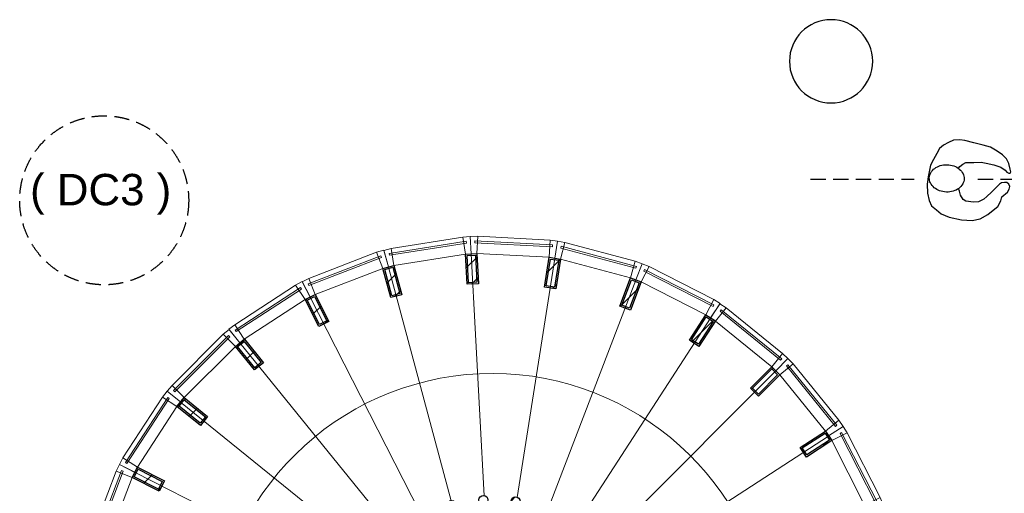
# Model space of a CAD drawing. Header units: millimetres. Extents: x 45699 to 251499, y 244 to 86446.
# Tile 38 of 240: x 59371 to 65879, y 42995 to 46125. Entities that reach past the tile are written whole.
import ezdxf

# ---------------------------------------------------------------- set-up
doc = ezdxf.new("R2010")
doc.units = ezdxf.units.MM
doc.header["$LTSCALE"] = 400
doc.linetypes.add('HIDDEN', pattern=[0.375, 0.25, -0.125])
for name, color, linetype in [('-ve', 2, 'HIDDEN'), ('looplijnen', 8, 'HIDDEN'), ('plat', 5, 'Continuous'), ('symbol', 1, 'Continuous')]:
    doc.layers.add(name, color=color, linetype=linetype)
for name, color, linetype, lineweight in [('Binnenkozijnen', 140, 'Continuous', 15), ('mat-beton (ihwg)', 5, 'Continuous', 25), ('mat-staal', 5, 'Continuous', 25), ('None', 7, 'Continuous', 9)]:
    doc.layers.add(name, color=color, linetype=linetype, lineweight=lineweight)
doc.styles.add('Arial', font='arial.ttf', dxfattribs={"height": 176.388889})

# ---------------------------------------------------------------- blocks, each defined once
blk = doc.blocks.new('*X20')
at = {"layer": 'None', "lineweight": 9}
blk.add_line((-7209.5, -987), (-7171.7, -949.2), dxfattribs=at)
blk = doc.blocks.new('*X21')
at = {"layer": 'None', "lineweight": 25}
blk.add_line((-7389.7, -1591.4), (-7376.4, -1578.2), dxfattribs=at)
blk = doc.blocks.new('*X22')
at = {"layer": 'None', "lineweight": 9}
blk.add_line((-7414.1, -1757.2), (-7410.5, -1753.7), dxfattribs=at)
blk = doc.blocks.new('*X23')
at = {"layer": 'None', "lineweight": 9}
blk.add_line((-7364, -1990), (-7326.7, -1952.7), dxfattribs=at)
blk = doc.blocks.new('*X24')
at = {"layer": 'None', "lineweight": 9}
blk.add_line((-7267.4, -2176.3), (-7231.9, -2140.8), dxfattribs=at)
blk = doc.blocks.new('*X25')
at = {"layer": 'None', "lineweight": 9}
blk.add_line((-7131.6, -2323.2), (-7115, -2306.7), dxfattribs=at)
blk = doc.blocks.new('*X26')
at = {"layer": 'None', "lineweight": 9}
blk.add_line((-6573.1, -2613.3), (-6546.9, -2587.1), dxfattribs=at)
blk = doc.blocks.new('*X27')
at = {"layer": 'None', "lineweight": 9}
blk.add_line((-6333.9, -2657), (-6301.4, -2624.4), dxfattribs=at)
blk = doc.blocks.new('*X28')
at = {"layer": 'None', "lineweight": 25}
blk.add_line((-6146, -2610.5), (-6104.2, -2568.6), dxfattribs=at)
blk = doc.blocks.new('*X29')
at = {"layer": 'None', "lineweight": 9}
blk.add_line((-5937, -2542.9), (-5896.9, -2502.8), dxfattribs=at)
blk = doc.blocks.new('*X30')
at = {"layer": 'None', "lineweight": 9}
blk.add_line((-5492.5, -2098.4), (-5454, -2059.8), dxfattribs=at)
blk = doc.blocks.new('*X31')
at = {"layer": 'None', "lineweight": 25}
blk.add_line((-5428.3, -1892.7), (-5385.9, -1850.3), dxfattribs=at)
blk = doc.blocks.new('*X32')
at = {"layer": 'None', "lineweight": 9}
blk.add_line((-5368.1, -1691.1), (-5345.4, -1668.4), dxfattribs=at)
blk = doc.blocks.new('*X33')
at = {"layer": 'None', "lineweight": 9}
blk.add_line((-5416, -1456.2), (-5380.4, -1420.6), dxfattribs=at)
blk = doc.blocks.new('*X34')
at = {"layer": 'None', "lineweight": 9}
blk.add_line((-5563.5, -1038), (-5558.2, -1032.7), dxfattribs=at)
blk = doc.blocks.new('*X35')
at = {"layer": 'None', "lineweight": 9}
blk.add_line((-5703.9, -895.6), (-5670.6, -862.2), dxfattribs=at)
blk = doc.blocks.new('*X36')
at = {"layer": 'None', "lineweight": 9}
blk.add_line((-5865.6, -774.4), (-5824.5, -733.3), dxfattribs=at)
blk = doc.blocks.new('*X37')
at = {"layer": 'None', "lineweight": 9}
blk.add_line((-6054.3, -680.2), (-6012.7, -638.7), dxfattribs=at)
blk = doc.blocks.new('*X38')
at = {"layer": 'None', "lineweight": 9}
blk.add_line((-6264.5, -607.7), (-6236.5, -579.7), dxfattribs=at)
blk = doc.blocks.new('*X39')
at = {"layer": 'None', "lineweight": 9}
blk.add_line((-7059.7, -837.2), (-7021.3, -798.8), dxfattribs=at)
blk = doc.blocks.new('*U40')
at = {"layer": 'mat-staal', "lineweight": 25}
for centre in [(-6446.6, -599.4), (-6234.6, -609.6), (-6656.1, -633.6), (-6029.3, -663.6), (-6854, -710.6), (-5839.7, -759.2), (-7031.5, -827), (-5674.1, -892), (-7180.9, -977.8), (-5539.8, -1056.4), (-7295.8, -1156.3), (-5442.6, -1245.1), (-7371, -1354.8), (-5386.7, -1449.9), (-7403.2, -1564.7), (-5374.7, -1661.9), (-7391.2, -1776.6), (-5406.9, -1871.7), (-7335.3, -1981.4), (-5482.1, -2070.2), (-7238.1, -2170.1), (-5596.9, -2248.8), (-7103.8, -2334.5), (-5746.4, -2399.5), (-6938.2, -2467.4), (-6748.6, -2562.9), (-5923.9, -2516), (-6543.3, -2616.9), (-6331.3, -2627.1), (-6121.7, -2592.9)]:
    blk.add_circle(centre, 30, dxfattribs=at)
at = {"layer": 'None', "color": 43, "linetype": 'Continuous', "lineweight": 9}
for p, q in [((-6527.2, 1026.4), (-6443, -571.4)), ((-5974, 997.4), (-6223.8, -583)), ((-7074.4, 939.7), (-6659.9, -605.6)), ((-5438.8, 854), (-6011.8, -639.9)), ((-7591.6, 741.2), (-6864.8, -684.2)), ((-4945.2, 602.5), (-5816.3, -739.6)), ((-8056.2, 439.5), (-7049, -803.7)), ((-4514.7, 253.9), (-5645.7, -877.8)), ((-8448, 47.7), (-7204.3, -958.9)), ((-4166, -176.7), (-5507.7, -1048.5)), ((-8749.7, -416.9), (-7323.9, -1142.9)), ((-3914.5, -670.3), (-5408.1, -1244.1)), ((-8948.2, -934.1), (-7402.6, -1347.8)), ((-3771.1, -1205.4), (-5351.3, -1456.1)), ((-9034.9, -1481.3), (-7437.1, -1564.6)), ((-3742.1, -1758.7), (-5339.9, -1675.4)), ((-9005.9, -2034.6), (-7425.7, -1783.8)), ((-3828.8, -2305.8), (-5374.4, -1892.2)), ((-8862.5, -2569.7), (-7368.9, -1995.9)), ((-4027.3, -2823.1), (-5453.1, -2097.1)), ((-8611, -3063.3), (-7269.3, -2191.5)), ((-4329, -3287.7), (-5572.7, -2281.1)), ((-8262.3, -3493.8), (-7131.3, -2362.2)), ((-4514.6, -3493.8), (-5646.3, -2362.8)), ((-4720.8, -3679.4), (-5728, -2436.3)), ((-7831.8, -3842.5), (-6960.7, -2500.4)), ((-7338.2, -4094), (-6765.2, -2600.1)), ((-5297, -3762.2), (-5912.2, -2555.7)), ((-6803, -4237.4), (-6553.2, -2657)), ((-5702.6, -4179.7), (-6117.1, -2634.3)), ((-6249.8, -4266.4), (-6334, -2668.6))]:
    blk.add_line(p, q, dxfattribs=at)
at = {"layer": 'mat-staal'}
for name in ['*X38', '*X37', '*X36', '*X39', '*X35', '*X20', '*X34', '*X33', '*X21', '*X32', '*X22', '*X31', '*X23', '*X30', '*X24', '*X25', '*X29', '*X26', '*X28', '*X27']:
    blk.add_blockref(name, (0, 0), dxfattribs=at)
blk = doc.blocks.new('*U59')
at = {"layer": 'Binnenkozijnen', "color": 43, "lineweight": 9}
for p, q in [((-8874.6, -409.6), (-9045.9, -857.3)), ((-8768.1, -450.3), (-8939.5, -898)), ((-8874.6, -409.6), (-8768.1, -450.3)), ((-9045.9, -857.3), (-8939.5, -898))]:
    blk.add_line(p, q, dxfattribs=at)
at = {"layer": 'Binnenkozijnen', "lineweight": 15}
for p, q in [((-8839.4, -404.3), (-9023.2, -884.7)), ((-8828.2, -408.6), (-9012, -889)), ((-8839.4, -404.3), (-8828.2, -408.6)), ((-9023.2, -884.7), (-9012, -889))]:
    blk.add_line(p, q, dxfattribs=at)
at = {"layer": 'Binnenkozijnen', "color": 140, "lineweight": 15}
for points in [[(-8751.1, -416.9), (-8768.1, -450.3), (-8874.6, -409.6), (-8852.7, -365.2)], [(-8949.1, -934.3), (-8939.5, -898), (-9045.9, -857.3), (-9059.3, -904.9)]]:
    blk.add_lwpolyline(points, close=True, dxfattribs=at)
blk = doc.blocks.new('*X60')
at = {"layer": 'None', "lineweight": 25}
for p, q in [((-8741.2, -397.3), (-8729.6, -385.8)), ((-8597.9, -536.9), (-8577.3, -516.3))]:
    blk.add_line(p, q, dxfattribs=at)
at = {"layer": 'None', "lineweight": 9}
blk.add_line((-8691.7, -489.2), (-8635.9, -433.4), dxfattribs=at)
blk = doc.blocks.new('*U61')
at = {"layer": 'mat-staal', "lineweight": 25}
for points in [[(-8768.1, -450.3), (-8734.1, -383.5), (-8555.9, -474.1), (-8589.9, -541)], [(-8754.7, -445.9), (-8729.7, -396.9), (-8569.3, -478.5), (-8594.2, -527.5)]]:
    blk.add_lwpolyline(points, close=True, dxfattribs=at)
at = {"layer": 'mat-staal'}
blk.add_blockref('*X60', (0, 0), dxfattribs=at)
blk = doc.blocks.new('*U62')
at = {"layer": 'Binnenkozijnen', "color": 43, "lineweight": 9}
for p, q in [((-8568.6, 80.9), (-8829.3, -321.4)), ((-8568.6, 80.9), (-8472.9, 18.9)), ((-8472.9, 18.9), (-8733.6, -383.4)), ((-8829.3, -321.4), (-8733.6, -383.4))]:
    blk.add_line(p, q, dxfattribs=at)
at = {"layer": 'Binnenkozijnen', "lineweight": 15}
for p, q in [((-8533, 78.7), (-8812.8, -352.9)), ((-8523, 72.2), (-8802.7, -359.5)), ((-8533, 78.7), (-8523, 72.2)), ((-8812.8, -352.9), (-8802.7, -359.5))]:
    blk.add_line(p, q, dxfattribs=at)
at = {"layer": 'Binnenkozijnen', "color": 140, "lineweight": 15}
for points in [[(-8449.3, 48.1), (-8472.9, 18.9), (-8568.6, 80.9), (-8538, 119.7)], [(-8750.6, -416.8), (-8733.6, -383.4), (-8829.3, -321.4), (-8852.2, -365.2)]]:
    blk.add_lwpolyline(points, close=True, dxfattribs=at)
blk = doc.blocks.new('*X63')
at = {"layer": 'None', "lineweight": 9}
blk.add_line((-8469.3, 16), (-8416, 69.3), dxfattribs=at)
at = {"layer": 'None', "lineweight": 25}
blk.add_line((-8391.1, -47.2), (-8337.8, 6.1), dxfattribs=at)
blk = doc.blocks.new('*U64')
at = {"layer": 'mat-staal', "lineweight": 25}
for points in [[(-8472.9, 18.9), (-8425.7, 77.2), (-8270.2, -48.5), (-8317.4, -106.8)], [(-8458.8, 20.4), (-8424.3, 63.2), (-8284.3, -50), (-8318.9, -92.8)]]:
    blk.add_lwpolyline(points, close=True, dxfattribs=at)
at = {"layer": 'mat-staal'}
blk.add_blockref('*X63', (0, 0), dxfattribs=at)
blk = doc.blocks.new('*U65')
at = {"layer": 'Binnenkozijnen', "color": 43, "lineweight": 9}
for p, q in [((-8166, 496.4), (-8504.8, 157.3)), ((-8166, 496.4), (-8085.3, 415.9)), ((-8085.3, 415.9), (-8424.1, 76.7)), ((-8504.8, 157.3), (-8424.1, 76.7))]:
    blk.add_line(p, q, dxfattribs=at)
at = {"layer": 'Binnenkozijnen', "lineweight": 15}
for p, q in [((-8131.7, 486.9), (-8495.2, 123)), ((-8123.2, 478.4), (-8486.7, 114.5)), ((-8131.7, 486.9), (-8123.2, 478.4)), ((-8495.2, 123), (-8486.7, 114.5))]:
    blk.add_line(p, q, dxfattribs=at)
at = {"layer": 'Binnenkozijnen', "color": 140, "lineweight": 15}
for points in [[(-8056.2, 439.5), (-8085.3, 415.9), (-8166, 496.4), (-8128, 528.1)], [(-8447.7, 47.6), (-8424.1, 76.7), (-8504.8, 157.3), (-8536.3, 119.2)]]:
    blk.add_lwpolyline(points, close=True, dxfattribs=at)
blk = doc.blocks.new('*X66')
at = {"layer": 'None', "lineweight": 9}
blk.add_line((-8078.2, 407.1), (-8024.9, 460.4), dxfattribs=at)
at = {"layer": 'None', "lineweight": 25}
blk.add_line((-8014.9, 329), (-7961.6, 382.3), dxfattribs=at)
blk = doc.blocks.new('*U67')
at = {"layer": 'mat-staal', "lineweight": 25}
for points in [[(-8085.3, 415.9), (-8027, 463.1), (-7901.1, 307.7), (-7959.4, 260.5)], [(-8071.3, 414.4), (-8028.5, 449), (-7915.2, 309.2), (-7957.9, 274.5)]]:
    blk.add_lwpolyline(points, close=True, dxfattribs=at)
at = {"layer": 'mat-staal'}
blk.add_blockref('*X66', (0, 0), dxfattribs=at)
blk = doc.blocks.new('*U68')
at = {"layer": 'Binnenkozijnen', "color": 43, "lineweight": 9}
for p, q in [((-7688.3, 820.6), (-8090.1, 559.1)), ((-7688.3, 820.6), (-7626.1, 725)), ((-7626.1, 725), (-8027.9, 463.5)), ((-8090.1, 559.1), (-8027.9, 463.5))]:
    blk.add_line(p, q, dxfattribs=at)
at = {"layer": 'Binnenkozijnen', "lineweight": 15}
for p, q in [((-7656.7, 804.1), (-8087.8, 523.6)), ((-7650.2, 794.1), (-8081.3, 513.5)), ((-7656.7, 804.1), (-7650.2, 794.1)), ((-8087.8, 523.6), (-8081.3, 513.5))]:
    blk.add_line(p, q, dxfattribs=at)
at = {"layer": 'Binnenkozijnen', "color": 140, "lineweight": 15}
for points in [[(-7592.7, 742.1), (-7626.1, 725), (-7688.3, 820.6), (-7644.5, 843.6)], [(-8057, 439.9), (-8027.9, 463.5), (-8090.1, 559.1), (-8128.8, 528.4)]]:
    blk.add_lwpolyline(points, close=True, dxfattribs=at)
blk = doc.blocks.new('*X69')
at = {"layer": 'None', "lineweight": 25}
for p, q in [((-7623.6, 720.2), (-7611.2, 732.6)), ((-7492.2, 568.8), (-7472.3, 588.7))]:
    blk.add_line(p, q, dxfattribs=at)
at = {"layer": 'None', "lineweight": 9}
blk.add_line((-7575.8, 626.6), (-7520.1, 682.3), dxfattribs=at)
blk = doc.blocks.new('*U70')
at = {"layer": 'mat-staal', "lineweight": 25}
for points in [[(-7626.1, 725), (-7559.3, 759.1), (-7468.4, 581), (-7535.2, 546.9)], [(-7612.6, 720.7), (-7563.6, 745.7), (-7481.8, 585.4), (-7530.8, 560.4)]]:
    blk.add_lwpolyline(points, close=True, dxfattribs=at)
at = {"layer": 'mat-staal'}
blk.add_blockref('*X69', (0, 0), dxfattribs=at)
blk = doc.blocks.new('*U71')
at = {"layer": 'Binnenkozijnen', "lineweight": 15}
for p, q in [((-7125, 1014.8), (-7605, 830)), ((-7120.7, 1003.6), (-7600.7, 818.8)), ((-7125, 1014.8), (-7120.7, 1003.6)), ((-7605, 830), (-7600.7, 818.8))]:
    blk.add_line(p, q, dxfattribs=at)
at = {"layer": 'Binnenkozijnen', "color": 43, "lineweight": 9}
for p, q in [((-7152.5, 1037.5), (-7599.8, 865.2)), ((-7152.5, 1037.5), (-7111.5, 931.1)), ((-7111.5, 931.1), (-7558.9, 758.9)), ((-7599.8, 865.2), (-7558.9, 758.9))]:
    blk.add_line(p, q, dxfattribs=at)
at = {"layer": 'Binnenkozijnen', "color": 140, "lineweight": 15}
for points in [[(-7075.3, 940.8), (-7111.5, 931.1), (-7152.5, 1037.5), (-7104.9, 1050.9)], [(-7592.3, 741.8), (-7558.9, 758.9), (-7599.8, 865.2), (-7644.1, 843.3)]]:
    blk.add_lwpolyline(points, close=True, dxfattribs=at)
blk = doc.blocks.new('*X72')
at = {"layer": 'None', "lineweight": 9}
blk.add_line((-7085.4, 834.2), (-7024.2, 895.4), dxfattribs=at)
at = {"layer": 'None', "lineweight": 25}
blk.add_line((-7033.1, 745.1), (-6994.3, 783.9), dxfattribs=at)
blk = doc.blocks.new('*U73')
at = {"layer": 'mat-staal', "lineweight": 25}
for points in [[(-7111.5, 931.1), (-7039.1, 950.6), (-6987.2, 757.4), (-7059.6, 738)], [(-7099.2, 924), (-7046.1, 938.3), (-6999.4, 764.5), (-7052.5, 750.2)]]:
    blk.add_lwpolyline(points, close=True, dxfattribs=at)
at = {"layer": 'mat-staal'}
blk.add_blockref('*X72', (0, 0), dxfattribs=at)
blk = doc.blocks.new('*U74')
at = {"layer": 'Binnenkozijnen', "lineweight": 15}
for p, q in [((-6561.1, 1110.4), (-7069.1, 1029.4)), ((-6561.1, 1110.4), (-6559.2, 1098.5)), ((-6559.2, 1098.5), (-7067.2, 1017.6)), ((-7069.1, 1029.4), (-7067.2, 1017.6))]:
    blk.add_line(p, q, dxfattribs=at)
at = {"layer": 'Binnenkozijnen', "color": 43, "lineweight": 9}
for p, q in [((-6583.3, 1138.3), (-7056.7, 1062.8)), ((-6583.3, 1138.3), (-6565.3, 1025.7)), ((-7056.7, 1062.8), (-7038.7, 950.2)), ((-6565.3, 1025.7), (-7038.7, 950.2))]:
    blk.add_line(p, q, dxfattribs=at)
at = {"layer": 'Binnenkozijnen', "color": 140, "lineweight": 15}
for points in [[(-6527.9, 1027.7), (-6565.3, 1025.7), (-6583.3, 1138.3), (-6533.9, 1141.5)], [(-7074.9, 940.5), (-7038.7, 950.2), (-7056.7, 1062.8), (-7104.6, 1050.5)]]:
    blk.add_lwpolyline(points, close=True, dxfattribs=at)
blk = doc.blocks.new('*X75')
at = {"layer": 'None', "lineweight": 25}
blk.add_line((-6560.5, 934.9), (-6489.2, 1006.2), dxfattribs=at)
at = {"layer": 'None', "lineweight": 9}
blk.add_line((-6526.5, 827.5), (-6482, 871.9), dxfattribs=at)
blk = doc.blocks.new('*U76')
at = {"layer": 'mat-staal', "lineweight": 25}
for points in [[(-6565.3, 1025.7), (-6490.4, 1029.7), (-6479.8, 829.9), (-6554.7, 826)], [(-6554.8, 1016.2), (-6499.9, 1019.1), (-6490.3, 839.4), (-6545.2, 836.5)]]:
    blk.add_lwpolyline(points, close=True, dxfattribs=at)
at = {"layer": 'mat-staal'}
blk.add_blockref('*X75', (0, 0), dxfattribs=at)
blk = doc.blocks.new('*U77')
at = {"layer": 'Binnenkozijnen', "lineweight": 15}
for p, q in [((-6503.3, 1113), (-6504, 1101)), ((-5989.6, 1086.6), (-6503.3, 1113)), ((-5990.3, 1074.6), (-6504, 1101)), ((-5989.6, 1086.6), (-5990.3, 1074.6))]:
    blk.add_line(p, q, dxfattribs=at)
at = {"layer": 'Binnenkozijnen', "color": 43, "lineweight": 9}
for p, q in [((-6484.3, 1143.1), (-6490.1, 1029.2)), ((-6005.5, 1118.5), (-6484.3, 1143.1)), ((-6005.5, 1118.5), (-6011.4, 1004.6)), ((-6011.4, 1004.6), (-6490.1, 1029.2))]:
    blk.add_line(p, q, dxfattribs=at)
at = {"layer": 'Binnenkozijnen', "color": 140, "lineweight": 15}
for points in [[(-6527.6, 1027.2), (-6490.1, 1029.2), (-6484.3, 1143.1), (-6533.7, 1141.1)], [(-5974.3, 998.8), (-6011.4, 1004.6), (-6005.5, 1118.5), (-5956.6, 1111.4)]]:
    blk.add_lwpolyline(points, close=True, dxfattribs=at)
blk = doc.blocks.new('*X78')
at = {"layer": 'None', "lineweight": 25}
blk.add_line((-6027.5, 902.1), (-5937.4, 992.2), dxfattribs=at)
at = {"layer": 'None', "lineweight": 9}
blk.add_line((-5989.5, 798.7), (-5963.9, 824.4), dxfattribs=at)
blk = doc.blocks.new('*U79')
at = {"layer": 'mat-staal', "lineweight": 25}
for points in [[(-6011.4, 1004.6), (-5937.3, 992.9), (-5968.4, 795.4), (-6042.5, 807.1)], [(-6003.1, 993.2), (-5948.7, 984.6), (-5976.8, 806.8), (-6031.1, 815.4)]]:
    blk.add_lwpolyline(points, close=True, dxfattribs=at)
at = {"layer": 'mat-staal'}
blk.add_blockref('*X78', (0, 0), dxfattribs=at)
blk = doc.blocks.new('*U80')
at = {"layer": 'Binnenkozijnen', "color": 43, "lineweight": 9}
for p, q in [((-5907.7, 1102.6), (-5937.1, 992.5)), ((-5444.5, 979), (-5907.7, 1102.6)), ((-5473.9, 868.9), (-5937.1, 992.5)), ((-5444.5, 979), (-5473.9, 868.9))]:
    blk.add_line(p, q, dxfattribs=at)
at = {"layer": 'Binnenkozijnen', "lineweight": 15}
for p, q in [((-5932.6, 1077.2), (-5935.7, 1065.6)), ((-5438.7, 932.9), (-5935.7, 1065.6)), ((-5435.6, 944.5), (-5932.6, 1077.2)), ((-5435.6, 944.5), (-5438.7, 932.9))]:
    blk.add_line(p, q, dxfattribs=at)
at = {"layer": 'Binnenkozijnen', "color": 140, "lineweight": 15}
for points in [[(-5974.1, 998.3), (-5937.1, 992.5), (-5907.7, 1102.6), (-5956.4, 1110.9)], [(-5438.9, 855.4), (-5473.9, 868.9), (-5444.5, 979), (-5398.1, 961.9)]]:
    blk.add_lwpolyline(points, close=True, dxfattribs=at)
blk = doc.blocks.new('*X81')
at = {"layer": 'None', "lineweight": 9}
blk.add_line((-5541.8, 680.7), (-5418.4, 804.1), dxfattribs=at)
blk = doc.blocks.new('*U82')
at = {"layer": 'mat-staal', "lineweight": 25}
for points in [[(-5473.9, 868.9), (-5403.9, 842), (-5475.4, 655.3), (-5545.5, 682.1)], [(-5468.2, 855.9), (-5416.8, 836.3), (-5481.2, 668.2), (-5532.6, 687.8)]]:
    blk.add_lwpolyline(points, close=True, dxfattribs=at)
at = {"layer": 'mat-staal'}
blk.add_blockref('*X81', (0, 0), dxfattribs=at)
blk = doc.blocks.new('*U83')
at = {"layer": 'Binnenkozijnen', "color": 43, "lineweight": 9}
for p, q in [((-5352.1, 943.1), (-5403.7, 841.5)), ((-4924.7, 725.9), (-5352.1, 943.1)), ((-4976.4, 624.3), (-5403.7, 841.5)), ((-4924.7, 725.9), (-4976.4, 624.3))]:
    blk.add_line(p, q, dxfattribs=at)
at = {"layer": 'Binnenkozijnen', "lineweight": 15}
for p, q in [((-5381.7, 923.4), (-5387.2, 912.7)), ((-4928.6, 679.6), (-5387.2, 912.7)), ((-4923.2, 690.3), (-5381.7, 923.4)), ((-4923.2, 690.3), (-4928.6, 679.6))]:
    blk.add_line(p, q, dxfattribs=at)
at = {"layer": 'Binnenkozijnen', "color": 140, "lineweight": 15}
for points in [[(-5438.8, 854.9), (-5403.7, 841.5), (-5352.1, 943.1), (-5398, 961.4)], [(-4944.9, 603.9), (-4976.4, 624.3), (-4924.7, 725.9), (-4882.9, 699.5)]]:
    blk.add_lwpolyline(points, close=True, dxfattribs=at)
blk = doc.blocks.new('*X84')
at = {"layer": 'None', "lineweight": 25}
blk.add_line((-5069.3, 446.1), (-4924.7, 590.7), dxfattribs=at)
blk = doc.blocks.new('*U85')
at = {"layer": 'mat-staal', "lineweight": 25}
for points in [[(-4976.4, 624.3), (-4913.5, 583.5), (-5022.3, 415.7), (-5085.2, 456.5)], [(-4973.5, 610.5), (-4927.3, 580.5), (-5025.2, 429.5), (-5071.4, 459.4)]]:
    blk.add_lwpolyline(points, close=True, dxfattribs=at)
at = {"layer": 'mat-staal'}
blk.add_blockref('*X84', (0, 0), dxfattribs=at)
blk = doc.blocks.new('*U86')
at = {"layer": 'Binnenkozijnen', "color": 43, "lineweight": 9}
for p, q in [((-4842.2, 670.5), (-4913.9, 581.8)), ((-4469.5, 369), (-4842.2, 670.5)), ((-4541.2, 280.4), (-4913.9, 581.8)), ((-4469.5, 369), (-4541.2, 280.4))]:
    blk.add_line(p, q, dxfattribs=at)
at = {"layer": 'Binnenkozijnen', "lineweight": 15}
for p, q in [((-4875.3, 657.4), (-4882.9, 648.1)), ((-4475.4, 333.9), (-4875.3, 657.4)), ((-4482.9, 324.6), (-4882.9, 648.1)), ((-4475.4, 333.9), (-4482.9, 324.6))]:
    blk.add_line(p, q, dxfattribs=at)
at = {"layer": 'Binnenkozijnen', "color": 140, "lineweight": 15}
for points in [[(-4945.4, 602.2), (-4913.9, 581.8), (-4842.2, 670.5), (-4883.3, 697.9)], [(-4514.7, 253.9), (-4541.2, 280.4), (-4469.5, 369), (-4434.1, 334.5)]]:
    blk.add_lwpolyline(points, close=True, dxfattribs=at)
blk = doc.blocks.new('*X87')
at = {"layer": 'None', "lineweight": 9}
blk.add_line((-4676, 132.3), (-4534.6, 273.8), dxfattribs=at)
blk = doc.blocks.new('*U88')
at = {"layer": 'mat-staal', "lineweight": 25}
for points in [[(-4541.2, 280.4), (-4488.1, 227.4), (-4629.5, 85.9), (-4682.6, 138.9)], [(-4541.2, 266.2), (-4502.3, 227.3), (-4629.5, 100), (-4668.4, 138.9)]]:
    blk.add_lwpolyline(points, close=True, dxfattribs=at)
at = {"layer": 'mat-staal'}
blk.add_blockref('*X87', (0, 0), dxfattribs=at)
blk = doc.blocks.new('*U89')
at = {"layer": 'Binnenkozijnen', "color": 43, "lineweight": 9}
for p, q in [((-4399.2, 300.1), (-4487.8, 228.2)), ((-4097.2, -72.2), (-4399.2, 300.1)), ((-4185.7, -144), (-4487.8, 228.2)), ((-4097.2, -72.2), (-4185.7, -144))]:
    blk.add_line(p, q, dxfattribs=at)
at = {"layer": 'Binnenkozijnen', "lineweight": 15}
for p, q in [((-4434.3, 294.1), (-4443.7, 286.6)), ((-4119.5, -112.9), (-4443.7, 286.6)), ((-4110.2, -105.3), (-4434.3, 294.1)), ((-4110.2, -105.3), (-4119.5, -112.9))]:
    blk.add_line(p, q, dxfattribs=at)
at = {"layer": 'Binnenkozijnen', "color": 140, "lineweight": 15}
for points in [[(-4514.3, 254.7), (-4487.8, 228.2), (-4399.2, 300.1), (-4433.8, 335.4)], [(-4165.3, -175.5), (-4185.7, -144), (-4097.2, -72.2), (-4069.7, -113.3)]]:
    blk.add_lwpolyline(points, close=True, dxfattribs=at)
blk = doc.blocks.new('*X90')
at = {"layer": 'None', "lineweight": 9}
blk.add_line((-4207.4, -247.6), (-4153.4, -193.6), dxfattribs=at)
blk = doc.blocks.new('*U91')
at = {"layer": 'mat-staal', "lineweight": 25}
for points in [[(-4185.7, -144), (-4144.8, -206.9), (-4312.5, -315.9), (-4353.4, -253.1)], [(-4188.6, -157.9), (-4158.6, -204), (-4309.5, -302.1), (-4339.5, -256)]]:
    blk.add_lwpolyline(points, close=True, dxfattribs=at)
at = {"layer": 'mat-staal'}
blk.add_blockref('*X90', (0, 0), dxfattribs=at)
blk = doc.blocks.new('*U92')
at = {"layer": 'Binnenkozijnen', "color": 43, "lineweight": 9}
for p, q in [((-4043.5, -155.5), (-4145, -207.3)), ((-3825.5, -582.4), (-4043.5, -155.5)), ((-3927, -634.3), (-4145, -207.3)), ((-3825.5, -582.4), (-3927, -634.3))]:
    blk.add_line(p, q, dxfattribs=at)
at = {"layer": 'Binnenkozijnen', "lineweight": 15}
for p, q in [((-4079.1, -154), (-4089.8, -159.5)), ((-3855.8, -617.5), (-4089.8, -159.5)), ((-3845.1, -612.1), (-4079.1, -154)), ((-3845.1, -612.1), (-3855.8, -617.5))]:
    blk.add_line(p, q, dxfattribs=at)
at = {"layer": 'Binnenkozijnen', "color": 140, "lineweight": 15}
for points in [[(-4165.5, -175.9), (-4145, -207.3), (-4043.5, -155.5), (-4070, -113.7)], [(-3913.5, -669.3), (-3927, -634.3), (-3825.5, -582.4), (-3807.1, -628.3)]]:
    blk.add_lwpolyline(points, close=True, dxfattribs=at)
blk = doc.blocks.new('*U129')
at = {"layer": 'None', "color": 43, "linetype": 'Continuous', "lineweight": 9}
blk.add_arc((-6388.9, -1613.3), 1850, 8.32617, 261.03999, dxfattribs=at)
at = {"layer": 'None', "color": 7}
for name in ['*U74', '*U77', '*U80', '*U71', '*U40', '*U76', '*U79', '*U73', '*U83', '*U82', '*U68', '*U70', '*U86', '*U85', '*U65', '*U67', '*U89', '*U88', '*U62', '*U64', '*U92', '*U91', '*U59', '*U61']:
    blk.add_blockref(name, (0, 0), dxfattribs=at)
blk = doc.blocks.new('Kolom O 550')
at = {"layer": 'mat-beton (ihwg)', "lineweight": 25}
blk.add_circle((0, 0), 275, dxfattribs=at)
blk = doc.blocks.new('symb-ps03_b2')
blk.add_lwpolyline([(82.2, -333.7), (93.5, -323.3), (109.6, -304.5), (119.8, -284.7), (121.3, -230.8), (122.5, -183.8), (115.8, -150.4), (104.2, -98.4), (90.8, -52.2), (69, -24.8), (57.7, -13.2), (50.2, -0.9), (49.4, 8.5), (59.4, 13), (75.8, 8.9), (114.7, -1.3), (145.3, -16.6), (172.1, -41.1), (196.4, -77.8), (221.1, -122.2), (235.7, -169.2), (249.9, -232.3), (265.9, -290), (270.3, -324.8), (267.4, -365.4), (252.2, -399.3), (234.6, -432.8), (213.5, -457.5), (181.2, -475.4), (141, -499), (102.8, -516.9), (26.9, -533.5), (-23.3, -539.3), (-83.1, -537.5), (-129.9, -527.7), (-165.1, -510.7), (-191.8, -478.7), (-217.7, -447.5), (-240.8, -394), (-258.1, -313.4), (-261.7, -241.7), (-250.8, -189), (-222, -138.3), (-185.2, -93.4), (-169.5, -72.2), (-133.8, -53.9), (-107.1, -45.7), (-74.5, -10), (-56.5, 2.3), (-37.5, 6.7), (-23, 0.8), (-11.7, -12.6), (-10.5, -27.9), (-13.2, -49.2), (-22.6, -61.1), (-75.1, -114.5), (-104.5, -144.9), (-120.7, -165.7), (-138.4, -200.3), (-141.8, -234.1), (-134.6, -284.5), (-123.4, -302.1), (-94.4, -318.8), (-69, -327.2), (-51.7, -333)])
blk.add_lwpolyline([(-74.5, -413.3, 0.078796), (-66.1, -458.3, 0.088041), (-45.7, -493.9, 0.105312), (-14.5, -518.5, 0.121926), (19.1, -525.8, 0.121926), (52.3, -516.6, 0.105312), (82.1, -490.3, 0.088041), (100.3, -453.5, 0.078796), (106.2, -408.2, 0.078796), (97.7, -363.2, 0.088041), (77.4, -327.6, 0.105312), (46.2, -303, 0.121926), (12.5, -295.7, 0.121926), (-20.6, -304.9, 0.105312), (-50.4, -331.2, 0.088041), (-68.6, -368, 0.078796)], format="xyb", close=True)
blk = doc.blocks.new('symb-ps09_b2')
at = {"layer": 'looplijnen'}
for p, q in [((0, 935.4), (-58.2, 718.1)), ((0, 935.4), (58.2, 718.1)), ((-58.2, 718.1), (58.2, 718.1)), ((0, 95.2), (0, 718.1)), ((0, -1011), (0, -327.3))]:
    blk.add_line(p, q, dxfattribs=at)
at = {"layer": 'symbol'}
blk.add_blockref('symb-ps03_b2', (-11, 299.5), dxfattribs=at)

msp = doc.modelspace()

# ---------------------------------------------------------------- linework, layer by layer
at = {"layer": '-ve'}
msp.add_circle((59930, 44931.1), 558.5, dxfattribs=at)

# ---------------------------------------------------------------- block references
at = {"layer": 'mat-beton (ihwg)', "color": 7, "xscale": -1, "rotation": 270}
msp.add_blockref('Kolom O 550', (64734.4, 45850), dxfattribs=at)
at = {"layer": 'None', "color": 7}
msp.add_blockref('*U129', (68883.4, 43550), dxfattribs=at)
at = {"layer": 'symbol', "xscale": -1, "rotation": 270}
msp.add_blockref('symb-ps09_b2', (65610.1, 45071.4), dxfattribs=at)

# ---------------------------------------------------------------- texts
at = {"layer": 'plat', "insert": (59278.9, 45105.6), "char_height": 207.43, "attachment_point": 1, "style": 'Arial'}
msp.add_mtext('  ( DC3 )', dxfattribs=at)

doc.saveas('drawing.dxf')
